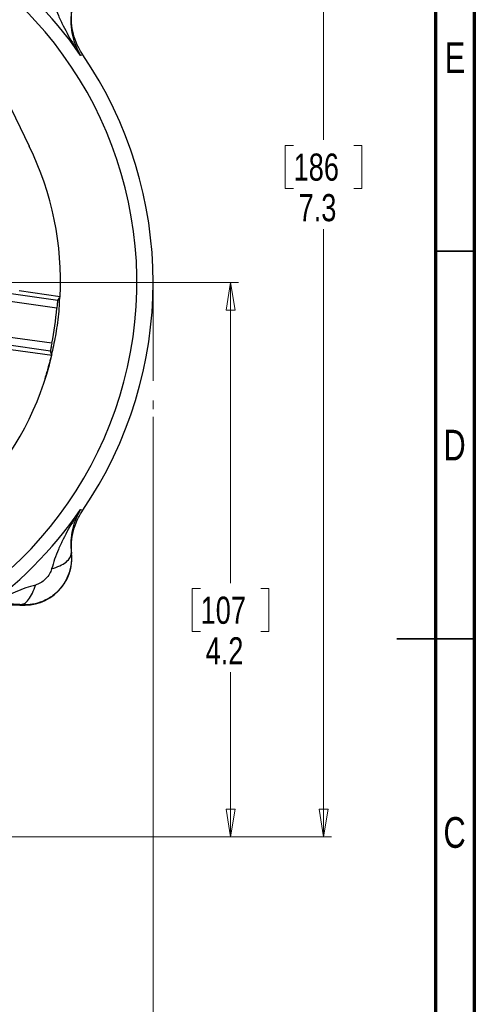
# Model space of a CAD drawing. Header units: inches. Extents: x 0.6 to 16.3, y 0.2 to 11.5.
# Tile 15 of 16: x 14 to 16.3, y 4 to 9. Entities that reach past the tile are written whole.
import ezdxf

# ---------------------------------------------------------------- set-up
doc = ezdxf.new("R2010")
doc.units = ezdxf.units.IN
doc.header["$MEASUREMENT"] = 0
doc.linetypes.add('CENTERX2', pattern=[0.8, 0.5, -0.1, 0.1, -0.1])
doc.styles.add('SLDTEXTSTYLE0', font='TXT', dxfattribs={"width": 0.75})
doc.dimstyles.new('SLDDIMSTYLE1', dxfattribs={"dimtxt": 0.137795, "dimasz": 0.14, "dimexe": 0, "dimexo": 0.0625, "dimgap": 0.034449, "dimtad": 0, "dimdec": 1, "dimlfac": 1.5, "dimrnd": 1e-09, "dimzin": 12, "dimdsep": 46, "dimtxsty": 'SLDTEXTSTYLE0', "dimblk1": 'CLOSED', "dimblk2": 'CLOSED', "dimsah": 1, "dimcen": 0.09, "dimadec": 0, "dimazin": 3, "dimtfac": 1, "dimtdec": 1, "dimtofl": 0, "dimtmove": 0, "dimatfit": 3, "dimldrblk": 'CLOSED', "dimfxl": 0, "dimfrac": 2, "dimtolj": 1, "dimtzin": 12, "dimarcsym": 0})
doc.dimstyles.new('SLDDIMSTYLE3', dxfattribs={"dimtxt": 0.137795, "dimasz": 0.14, "dimexe": 0, "dimexo": 0.0625, "dimgap": 0.034449, "dimtad": 0, "dimtih": 1, "dimtoh": 1, "dimdec": 1, "dimlfac": 1.5, "dimrnd": 1e-09, "dimzin": 12, "dimdsep": 46, "dimtxsty": 'SLDTEXTSTYLE0', "dimblk1": 'CLOSED', "dimblk2": 'CLOSED', "dimsah": 1, "dimcen": 0.09, "dimadec": 0, "dimazin": 3, "dimtfac": 1, "dimtdec": 1, "dimtofl": 0, "dimtmove": 0, "dimatfit": 3, "dimldrblk": 'CLOSED', "dimfxl": 0, "dimfrac": 2, "dimtolj": 1, "dimtzin": 12, "dimarcsym": 0})

# ---------------------------------------------------------------- blocks, each defined once
blk = doc.blocks.new('_Closed')
at = {"color": 0, "linetype": 'ByBlock', "lineweight": -2}
for p, q in [((-1, 0.166667), (0, 0)), ((-1, 0.166667), (-1, -0.166667)), ((0, 0), (-1, -0.166667)), ((0, 0), (-1, 0))]:
    blk.add_line(p, q, dxfattribs=at)
blk = doc.blocks.new('_D_6')
at = {"color": 7, "linetype": 'Continuous', "lineweight": 0}
for p, q in [((13.19, 9.71), (15.6125, 9.71)), ((15.5731, 9.71), (15.5731, 8.381)), ((15.4204, 8.353), (15.3784, 8.353)), ((15.3784, 8.353), (15.3784, 8.1343)), ((15.7258, 8.353), (15.7678, 8.353)), ((15.7678, 8.353), (15.7678, 8.1343)), ((15.3784, 8.1343), (15.4204, 8.1343)), ((15.7678, 8.1343), (15.7258, 8.1343)), ((15.5731, 4.8403), (15.5731, 7.9281)), ((13.8991, 4.8403), (15.6125, 4.8403))]:
    blk.add_line(p, q, dxfattribs=at)
at = {"color": 7, "linetype": 'Continuous', "lineweight": 18, "xscale": 0.14, "yscale": 0.14}
for p, rotation in [((15.5731, 9.71), 90.00000000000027), ((15.5731, 4.8403), 270.0000000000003)]:
    blk.add_blockref('_Closed', p, dxfattribs=dict(at, rotation=rotation))
at = {"color": 7, "linetype": 'Continuous', "lineweight": 18, "char_height": 0.1378, "attachment_point": 1, "style": 'SLDTEXTSTYLE0'}
for s, insert in [('186', (15.4204, 8.3119)), ('7.3', (15.4458, 8.1058))]:
    blk.add_mtext(s, dxfattribs=dict(at, insert=insert))
blk = doc.blocks.new('_D_7')
at = {"color": 7, "linetype": 'Continuous', "lineweight": 0}
for p, q in [((14.707, 6.9739), (14.707, 3.1975)), ((11.8203, 5.1473), (11.8203, 3.1975)), ((12.6694, 3.4354), (12.6274, 3.4354)), ((12.6274, 3.4354), (12.6274, 3.2166)), ((12.9748, 3.4354), (13.0168, 3.4354)), ((13.0168, 3.4354), (13.0168, 3.2166)), ((11.8203, 3.2369), (12.5065, 3.2369)), ((12.6274, 3.2166), (12.6694, 3.2166)), ((13.0168, 3.2166), (12.9748, 3.2166)), ((14.707, 3.2369), (13.1376, 3.2369))]:
    blk.add_line(p, q, dxfattribs=at)
at = {"color": 7, "linetype": 'Continuous', "lineweight": 18, "xscale": 0.14, "yscale": 0.14, "rotation": 180.0000000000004}
blk.add_blockref('_Closed', (11.8203, 3.2369), dxfattribs=at)
at = {"color": 7, "linetype": 'Continuous', "lineweight": 18, "xscale": 0.14, "yscale": 0.14}
blk.add_blockref('_Closed', (14.707, 3.2369), dxfattribs=at)
at = {"color": 7, "linetype": 'Continuous', "lineweight": 18, "char_height": 0.1378, "attachment_point": 1, "style": 'SLDTEXTSTYLE0'}
for s, insert in [('110', (12.6694, 3.3942)), ('4.3', (12.6948, 3.1881))]:
    blk.add_mtext(s, dxfattribs=dict(at, insert=insert))
blk = doc.blocks.new('_D_11')
at = {"color": 7, "linetype": 'Continuous', "lineweight": 0}
for p, q in [((13.092, 7.6567), (15.14, 7.6567)), ((15.1007, 7.6567), (15.1007, 6.1291)), ((14.948, 6.1011), (14.906, 6.1011)), ((14.906, 6.1011), (14.906, 5.8823)), ((15.2534, 6.1011), (15.2954, 6.1011)), ((15.2954, 6.1011), (15.2954, 5.8823)), ((14.906, 5.8823), (14.948, 5.8823)), ((15.2954, 5.8823), (15.2534, 5.8823)), ((15.1007, 4.8403), (15.1007, 5.6762)), ((13.8991, 4.8403), (15.14, 4.8403))]:
    blk.add_line(p, q, dxfattribs=at)
at = {"color": 7, "linetype": 'Continuous', "lineweight": 18, "xscale": 0.14, "yscale": 0.14}
for p, rotation in [((15.1007, 7.6567, 7.6989), 90.00000000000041), ((15.1007, 4.8403, 7.6989), 270.0000000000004)]:
    blk.add_blockref('_Closed', p, dxfattribs=dict(at, rotation=rotation))
at = {"color": 7, "linetype": 'Continuous', "lineweight": 18, "char_height": 0.1378, "attachment_point": 1, "style": 'SLDTEXTSTYLE0'}
for s, insert in [('107', (14.948, 6.0599)), ('4.2', (14.9734, 5.8538))]:
    blk.add_mtext(s, dxfattribs=dict(at, insert=insert))

msp = doc.modelspace()

# ---------------------------------------------------------------- linework, layer by layer
at = {"color": 7, "linetype": 'Continuous', "lineweight": 70}
for p, q in [((16.3386, 11.4961), (16.3386, 0.1969)), ((16.1417, 11.2992), (16.1417, 0.3937))]:
    msp.add_line(p, q, dxfattribs=at)
at = {"color": 7, "linetype": 'Continuous', "lineweight": 25}
for p, q in [((13.4236, 9.6942), (14.0776, 8.349)), ((14.3437, 8.8125), (14.3381, 8.8108)), ((14.3496, 8.8143), (14.3437, 8.8125)), ((14.2353, 7.5839), (14.027, 7.6134)), ((14.2175, 7.5258), (13.957, 7.5628)), ((14.2223, 7.5654), (13.9864, 7.5988)), ((14.1923, 7.3476), (13.9317, 7.3845)), ((14.1858, 7.3082), (13.9499, 7.3417)), ((13.9848, 7.3164), (14.1932, 7.2869)), ((14.3381, 6.5026), (14.3437, 6.5009)), ((14.3437, 6.5009), (14.3496, 6.4991)), ((14.291, 6.28), (14.2931, 6.2798)), ((14.0305, 6.0173), (14.0304, 6.0194))]:
    msp.add_line(p, q, dxfattribs=at)
at = {"color": 7, "linetype": 'Continuous', "lineweight": 35}
for p, q in [((16.1417, 7.815), (16.3386, 7.815)), ((16.3386, 5.8465), (15.9449, 5.8465)), ((16.1417, 5.8465), (16.3386, 5.8465))]:
    msp.add_line(p, q, dxfattribs=at)
at = {"color": 7, "linetype": 'CENTERX2', "lineweight": 18}
msp.add_line((14.707, 7.6567), (14.707, 7.0132), dxfattribs=at)
at = {"color": 8, "linetype": 'Continuous', "lineweight": 25}
msp.add_arc((12.6536, 7.6567), 1.9709, 281.3809, 62.4761, dxfattribs=at)
at = {"color": 7, "linetype": 'Continuous', "lineweight": 25}
for centre, radius, start, end in [((12.6536, 7.6567), 2.0419, 34.4163, 55.5837), ((12.6536, 7.6567), 2.0533, 325.6839, 34.3161), ((12.6536, 7.6567), 1.5833, 357.3646, 25.9285), ((12.6536, 7.6567), 1.5694, 348.6404, 355.2166), ((12.6536, 7.6567), 1.5833, 317.9285, 346.4924), ((12.6536, 7.6567), 2.0419, 304.4163, 325.5837), ((14.0532, 6.2571), 0.2409, 264.5811, 5.4189)]:
    msp.add_arc(centre, radius, start, end, dxfattribs=at)
for centre, start_param, end_param in [((12.8496, 9.0382), 4.138059, 4.148321), ((12.4577, 6.2752), 5.276457, 5.286719)]:
    msp.add_ellipse(centre, major_axis=(0.3271, 2.3062), ratio=0.800731, start_param=start_param, end_param=end_param, dxfattribs=at)
for points, knots in [([(14.1914, 9.1121), (14.196, 9.0957), (14.2055, 9.0617), (14.2258, 9.0116), (14.2494, 8.9614), (14.2757, 8.9122), (14.3049, 8.862), (14.3264, 8.8288), (14.3381, 8.8108)], [0, 0, 0, 0, 0.148718, 0.307894, 0.478685, 0.643425, 0.80693, 1, 1, 1, 1]), ([(14.291, 9.0334), (14.2895, 9.0119), (14.2866, 8.9678), (14.296, 8.9108), (14.3122, 8.8575), (14.3294, 8.8264), (14.3381, 8.8108)], [0, 0, 0, 0, 0.238224, 0.486601, 0.742105, 1, 1, 1, 1]), ([(14.3496, 8.8143), (14.3395, 8.8307), (14.3195, 8.8637), (14.301, 8.9187), (14.2906, 8.9758), (14.2922, 9.0143), (14.2931, 9.0335)], [0, 0, 0, 0, 0.249977, 0.500009, 0.750036, 1, 1, 1, 1]), ([(14.2223, 7.5654), (14.222, 7.5646), (14.2214, 7.563), (14.2204, 7.5552), (14.2192, 7.5444), (14.2182, 7.534), (14.2177, 7.5277), (14.2175, 7.5258)], [0, 0, 0, 0, 0.226338, 0.45277, 0.679124, 0.905919, 1, 1, 1, 1]), ([(14.1923, 7.3476), (14.1914, 7.3432), (14.1896, 7.3343), (14.1875, 7.3225), (14.186, 7.3136), (14.1856, 7.3093), (14.1857, 7.3085), (14.1858, 7.3082)], [0, 0, 0, 0, 0.227408, 0.45492, 0.68201, 0.908523, 1, 1, 1, 1]), ([(14.3381, 6.5026), (14.3264, 6.4846), (14.3049, 6.4513), (14.2756, 6.4011), (14.2493, 6.352), (14.2258, 6.3017), (14.2055, 6.2516), (14.196, 6.2177), (14.1914, 6.2013)], [0, 0, 0, 0, 0.193204, 0.356778, 0.521498, 0.692272, 0.851572, 1, 1, 1, 1]), ([(14.3381, 6.5026), (14.3294, 6.4869), (14.3122, 6.4558), (14.2959, 6.4026), (14.2866, 6.3455), (14.2895, 6.3015), (14.291, 6.28)], [0, 0, 0, 0, 0.258198, 0.513575, 0.762166, 1, 1, 1, 1]), ([(14.2931, 6.2798), (14.2922, 6.2991), (14.2906, 6.3376), (14.301, 6.3947), (14.3195, 6.4497), (14.3395, 6.4826), (14.3496, 6.4991)], [0, 0, 0, 0, 0.249964, 0.499991, 0.750023, 1, 1, 1, 1]), ([(14.291, 6.28), (14.2916, 6.2628), (14.293, 6.2284), (14.2806, 6.177), (14.2577, 6.1288), (14.2239, 6.0864), (14.1815, 6.0526), (14.1332, 6.0297), (14.0819, 6.0174), (14.0475, 6.0187), (14.0304, 6.0194)], [0, 0, 0, 0, 0.122429, 0.24646, 0.372242, 0.499916, 0.627952, 0.753884, 0.87785, 1, 1, 1, 1]), ([(14.1914, 6.2013), (14.2057, 6.2061), (14.2343, 6.2157), (14.2662, 6.2356), (14.2873, 6.2577), (14.2897, 6.2725), (14.291, 6.28)], [0, 0, 0, 0, 0.250145, 0.500044, 0.750023, 1, 1, 1, 1]), ([(14.1914, 6.2013), (14.1882, 6.1928), (14.1813, 6.1741), (14.1606, 6.1497), (14.1362, 6.129), (14.1175, 6.1221), (14.109, 6.1189)], [0, 0, 0, 0, 0.227428, 0.499912, 0.772876, 1, 1, 1, 1]), ([(14.109, 6.1189), (14.0926, 6.1143), (14.0587, 6.1048), (14.0085, 6.0845), (13.9583, 6.061), (13.9092, 6.0347), (13.859, 6.0054), (13.8257, 5.9839), (13.8077, 5.9722)], [0, 0, 0, 0, 0.148711, 0.307882, 0.47867, 0.643417, 0.806904, 1, 1, 1, 1]), ([(14.0304, 6.0194), (14.0378, 6.0206), (14.0527, 6.0229), (14.0747, 6.0442), (14.0946, 6.0761), (14.1042, 6.1047), (14.109, 6.1189)], [0, 0, 0, 0, 0.250145, 0.500044, 0.750023, 1, 1, 1, 1]), ([(14.0304, 6.0194), (14.0088, 6.0208), (13.9648, 6.0238), (13.9077, 6.0144), (13.8545, 5.9982), (13.8234, 5.9809), (13.8077, 5.9722)], [0, 0, 0, 0, 0.238217, 0.486589, 0.742099, 1, 1, 1, 1]), ([(13.8112, 5.9608), (13.8277, 5.9708), (13.8606, 5.9909), (13.9156, 6.0094), (13.9727, 6.0197), (14.0112, 6.0181), (14.0305, 6.0173)], [0, 0, 0, 0, 0.249977, 0.500009, 0.750036, 1, 1, 1, 1])]:
    msp.add_open_spline(points, degree=3, knots=knots, dxfattribs=at)
at = {"color": 8, "linetype": 'Continuous', "lineweight": 25}
msp.add_open_spline([(14.2304, 7.5769), (14.2299, 7.5596), (14.2281, 7.5036), (14.216, 7.4146), (14.1974, 7.3156), (14.1773, 7.2354), (14.1626, 7.1886), (14.1564, 7.1689)], degree=3, knots=[0, 0, 0, 0, 0.124664, 0.404058, 0.646274, 0.851307, 1, 1, 1, 1], dxfattribs=at)

# ---------------------------------------------------------------- texts
at = {"color": 7, "linetype": 'Continuous', "lineweight": 0, "char_height": 0.1562, "attachment_point": 2, "style": 'SLDTEXTSTYLE0'}
for s, insert in [('E', (16.2405, 8.8769)), ('D', (16.2383, 6.9084)), ('C', (16.2385, 4.9399))]:
    msp.add_mtext(s, dxfattribs=dict(at, insert=insert))

# ---------------------------------------------------------------- dimensions: what is measured, and where the dimension line sits
at = {"color": 7, "linetype": 'Continuous', "lineweight": 18}
for base, p1, picture, middle in [((15.5731, 4.8403), (13.1506, 9.71), '_D_6', (15.5731, 8.1546)), ((15.1007, 4.8403), (13.0526, 7.6567), '_D_11', (15.1007, 5.9026))]:
    dim = msp.add_linear_dim(base=base, p1=p1, p2=(13.8598, 4.8403), angle=90, dimstyle='SLDDIMSTYLE3', dxfattribs=at)
    dim.commit()
    dim.dimension.update_dxf_attribs({"geometry": picture, "text_midpoint": middle, "dimtype": 160})
dim = msp.add_linear_dim(base=(11.8203, 3.2369), p1=(14.707, 7.0132), p2=(11.8203, 5.1867), dimstyle='SLDDIMSTYLE1', dxfattribs=at)
dim.commit()
dim.dimension.update_dxf_attribs({"geometry": '_D_7', "text_midpoint": (12.8221, 3.2369), "dimtype": 160})

doc.saveas('drawing.dxf')
